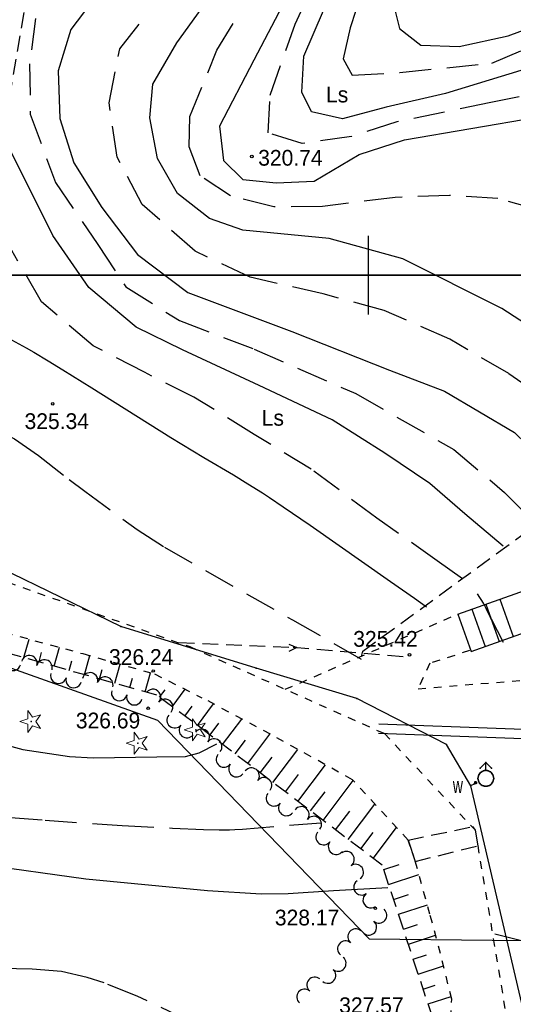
# Model space of a CAD drawing. Extents: x 4615668 to 9294084, y 5331114 to 10688993.
# Tile 93 of 181: x 4655823 to 4655854, y 5335267 to 5335329. Entities that reach past the tile are written whole.
import ezdxf
from ezdxf.enums import TextEntityAlignment as Align

# ---------------------------------------------------------------- set-up
doc = ezdxf.new("R2010")
doc.units = 0
doc.header["$MEASUREMENT"] = 0
for name, pattern in [('DROGA', [1, 0.5, -0.5]), ('PRZEPUST', [1.5, 1, -0.5]), ('SKARPA1', [1.5, 1, -0.5]), ('UZYTEK', [1.5, 1, -0.5]), ('WARSTWICA', [3, 2, -1])]:
    doc.linetypes.add(name, pattern=pattern)
for name, color, linetype in [('10', 7, 'Continuous'), ('15', 7, 'Continuous'), ('17', 7, 'Continuous'), ('19', 7, 'Continuous'), ('25', 7, 'Continuous'), ('45', 7, 'Continuous'), ('47', 7, 'Continuous'), ('50', 7, 'Continuous'), ('51', 7, 'Continuous'), ('52', 7, 'Continuous'), ('60', 7, 'Continuous'), ('9', 7, 'Continuous'), ('SZZPZ_922', 7, 'Continuous')]:
    doc.layers.add(name, color=color, linetype=linetype)
doc.styles.add('txt', font='TXT', dxfattribs={"height": 0.2})

# ---------------------------------------------------------------- blocks, each defined once
blk = doc.blocks.new('*M2221')
at = {"layer": '60', "color": 7, "linetype": 'Continuous'}
blk.add_line((100, 247.5), (100, 250), dxfattribs=at)
blk.add_lwpolyline([(0, 0), (0, 250), (400, 250), (400, 0)], close=True, dxfattribs=at)
blk = doc.blocks.new('DI')
at = {"layer": 'SZZPZ_922', "color": 7, "linetype": 'Continuous', "lineweight": 13}
for p, q in [((-0.227, 0.699), (0.087, 0.267)), ((-0.227, 0.164), (-0.227, 0.699)), ((-0.736, -0.001), (-0.227, 0.164)), ((0.087, 0.267), (0.595, 0.431)), ((0.595, 0.431), (0.281, -0.001)), ((-0.227, -0.166), (-0.736, -0.001)), ((-0.227, -0.702), (-0.227, -0.166)), ((0.087, -0.268), (-0.227, -0.702)), ((0.595, -0.434), (0.087, -0.268)), ((0.281, -0.001), (0.595, -0.434))]:
    blk.add_line(p, q, dxfattribs=at)
blk.add_circle((0, 0), 0.0203, dxfattribs=at)
blk = doc.blocks.new('WYS')
at = {"layer": '52', "color": 67, "linetype": 'Continuous'}
blk.add_circle((0, 0), 0.08, dxfattribs=at)
blk = doc.blocks.new('*M2253')
at = {"layer": '25', "color": 165, "linetype": 'Continuous'}
blk.add_lwpolyline([(129.515, 148.681), (127.14, 144.553), (127.093, 144.575), (127.135, 144.511), (126.085, 142.081), (124.295, 135.991), (122.685, 132.021), (120.605, 126.341), (117.295, 124.521), (116.035, 122.491), (112.435, 115.501), (106.395, 105.801), (101.255, 96.211), (100.645, 95.271), (97.505, 89.061), (96.545, 87.061)], dxfattribs=at)
blk.add_lwpolyline([(129.515, 148.681), (127.14, 144.553), (127.093, 144.575), (127.135, 144.511), (126.085, 142.081), (124.295, 135.991), (122.685, 132.021), (120.605, 126.341), (117.295, 124.521), (116.035, 122.491), (112.435, 115.501), (106.395, 105.801), (101.255, 96.211), (100.645, 95.271), (97.505, 89.061), (96.545, 87.061)], dxfattribs=at)
for p in [(129.515, 148.681), (127.093, 144.575), (127.135, 144.511), (127.14, 144.553), (126.085, 142.081), (124.295, 135.991), (122.685, 132.021), (120.605, 126.341), (117.295, 124.521), (116.035, 122.491), (112.435, 115.501), (106.395, 105.801), (101.255, 96.211), (100.645, 95.271), (97.505, 89.061), (96.545, 87.061)]:
    blk.add_point(p, dxfattribs=at)
blk = doc.blocks.new('*M2283')
at = {"layer": '25', "color": 165, "linetype": 'Continuous'}
blk.add_lwpolyline([(167.705, -43.429), (165.765, -34.489), (161.955, -27.259), (157.325, -20.349), (152.755, -13.299), (146.375, -2.959), (144.615, 0.531), (141.725, 7.741), (140.665, 13.971), (140.655, 20.511), (141.405, 25.941), (142.545, 32.071), (143.365, 34.561), (143.925, 35.071), (145.025, 35.791), (150.645, 39.191), (150.605, 43.771), (146.914, 59.601), (145.355, 62.221), (139.665, 65.141), (133.265, 67.061), (124.685, 69.711), (116.985, 73.451)], dxfattribs=at)
blk.add_lwpolyline([(167.705, -43.429), (165.765, -34.489), (161.955, -27.259), (157.325, -20.349), (152.755, -13.299), (146.375, -2.959), (144.615, 0.531), (141.725, 7.741), (140.665, 13.971), (140.655, 20.511), (141.405, 25.941), (142.545, 32.071), (143.365, 34.561), (143.925, 35.071), (145.025, 35.791), (150.645, 39.191), (150.605, 43.771), (146.914, 59.601), (145.355, 62.221), (139.665, 65.141), (133.265, 67.061), (124.685, 69.711), (116.985, 73.451)], dxfattribs=at)
for p in [(124.685, 69.711), (133.265, 67.061), (139.665, 65.141), (145.355, 62.221), (146.914, 59.601)]:
    blk.add_point(p, dxfattribs=at)
blk = doc.blocks.new('*M2287')
at = {"layer": '25', "color": 165, "linetype": 'Continuous'}
blk.add_lwpolyline([(0.5, 0), (0.49, 0.08), (0.48, 0.15), (0.45, 0.23), (0.4, 0.29), (0.35, 0.35), (0.29, 0.4), (0.23, 0.45), (0.15, 0.48), (0.08, 0.49), (0, 0.5), (-0.08, 0.49), (-0.16, 0.48), (-0.23, 0.45), (-0.29, 0.4), (-0.35, 0.35), (-0.41, 0.29), (-0.45, 0.23), (-0.48, 0.15), (-0.49, 0.08), (-0.5, 0), (-0.49, -0.08), (-0.47, -0.16), (-0.44, -0.23), (-0.4, -0.3), (-0.35, -0.35), (-0.29, -0.41), (-0.23, -0.45), (-0.15, -0.48), (-0.08, -0.49), (0, -0.5), (0.08, -0.49), (0.16, -0.47), (0.23, -0.44), (0.3, -0.4), (0.36, -0.35), (0.41, -0.29), (0.45, -0.22), (0.48, -0.15), (0.49, -0.08), (0.5, 0)], dxfattribs=at)
blk.add_lwpolyline([(0.5, 0), (0.49, 0.08), (0.48, 0.15), (0.45, 0.23), (0.4, 0.29), (0.35, 0.35), (0.29, 0.4), (0.23, 0.45), (0.15, 0.48), (0.08, 0.49), (0, 0.5), (-0.08, 0.49), (-0.16, 0.48), (-0.23, 0.45), (-0.29, 0.4), (-0.35, 0.35), (-0.41, 0.29), (-0.45, 0.23), (-0.48, 0.15), (-0.49, 0.08), (-0.5, 0), (-0.49, -0.08), (-0.47, -0.16), (-0.44, -0.23), (-0.4, -0.3), (-0.35, -0.35), (-0.29, -0.41), (-0.23, -0.45), (-0.15, -0.48), (-0.08, -0.49), (0, -0.5), (0.08, -0.49), (0.16, -0.47), (0.23, -0.44), (0.3, -0.4), (0.36, -0.35), (0.41, -0.29), (0.45, -0.22), (0.48, -0.15), (0.49, -0.08), (0.5, 0)], dxfattribs=at)
for p in [(-0.49, 0.08), (-0.48, 0.15), (-0.45, 0.23), (-0.41, 0.29), (-0.35, 0.35), (-0.29, 0.4), (-0.23, 0.45), (-0.16, 0.48), (-0.08, 0.49), (0, 0.5), (0.08, 0.49), (0.15, 0.48), (0.23, 0.45), (0.29, 0.4), (0.35, 0.35), (0.4, 0.29), (0.45, 0.23), (0.48, 0.15), (0.49, 0.08), (0.5, 0), (-0.5, 0), (-0.49, -0.08), (-0.47, -0.16), (-0.44, -0.23), (-0.4, -0.3), (-0.35, -0.35), (-0.29, -0.41), (-0.23, -0.45), (-0.15, -0.48), (-0.08, -0.49), (0, -0.5), (0.08, -0.49), (0.16, -0.47), (0.23, -0.44), (0.3, -0.4), (0.36, -0.35), (0.41, -0.29), (0.45, -0.22), (0.48, -0.15), (0.49, -0.08)]:
    blk.add_point(p, dxfattribs=at)
blk = doc.blocks.new('801E')
at = {"layer": '25', "color": 165, "linetype": 'Continuous'}
blk.add_blockref('*M2287', (0, 0), dxfattribs=at)
blk = doc.blocks.new('*M2256')
at = {"layer": '25', "color": 165, "linetype": 'Continuous'}
blk.add_lwpolyline([(5, 0), (4.94, 0.78), (4.75, 1.55), (4.45, 2.27), (4.04, 2.94), (3.53, 3.54), (2.93, 4.05), (2.26, 4.46), (1.54, 4.76), (0.77, 4.94), (-0.01, 5), (-0.79, 4.94), (-1.55, 4.75), (-2.28, 4.45), (-2.95, 4.04), (-3.54, 3.53), (-4.05, 2.93), (-4.46, 2.26), (-4.76, 1.53), (-4.94, 0.77), (-5, -0.02), (-4.94, -0.8), (-4.75, -1.56), (-4.45, -2.29), (-4.03, -2.95), (-3.52, -3.55), (-2.92, -4.06), (-2.25, -4.46), (-1.52, -4.76), (-0.76, -4.94), (0.02, -5), (0.81, -4.93), (1.57, -4.75), (2.29, -4.44), (2.96, -4.03), (3.56, -3.52), (4.06, -2.92), (4.47, -2.24), (4.76, -1.52), (4.94, -0.75), (5, 0)], dxfattribs=at)
blk.add_lwpolyline([(5, 0), (4.94, 0.78), (4.75, 1.55), (4.45, 2.27), (4.04, 2.94), (3.53, 3.54), (2.93, 4.05), (2.26, 4.46), (1.54, 4.76), (0.77, 4.94), (-0.01, 5), (-0.79, 4.94), (-1.55, 4.75), (-2.28, 4.45), (-2.95, 4.04), (-3.54, 3.53), (-4.05, 2.93), (-4.46, 2.26), (-4.76, 1.53), (-4.94, 0.77), (-5, -0.02), (-4.94, -0.8), (-4.75, -1.56), (-4.45, -2.29), (-4.03, -2.95), (-3.52, -3.55), (-2.92, -4.06), (-2.25, -4.46), (-1.52, -4.76), (-0.76, -4.94), (0.02, -5), (0.81, -4.93), (1.57, -4.75), (2.29, -4.44), (2.96, -4.03), (3.56, -3.52), (4.06, -2.92), (4.47, -2.24), (4.76, -1.52), (4.94, -0.75), (5, 0)], dxfattribs=at)
for p in [(-4.94, 0.77), (-4.76, 1.53), (-4.46, 2.26), (-4.05, 2.93), (-3.54, 3.53), (-2.95, 4.04), (-2.28, 4.45), (-1.55, 4.75), (-0.79, 4.94), (-0.01, 5), (0.77, 4.94), (1.54, 4.76), (2.26, 4.46), (2.93, 4.05), (3.53, 3.54), (4.04, 2.94), (4.45, 2.27), (4.75, 1.55), (4.94, 0.78), (5, 0), (-5, -0.02), (-4.94, -0.8), (-4.75, -1.56), (-4.45, -2.29), (-4.03, -2.95), (-3.52, -3.55), (-2.92, -4.06), (-2.25, -4.46), (-1.52, -4.76), (-0.76, -4.94), (0.02, -5), (0.81, -4.93), (1.57, -4.75), (2.29, -4.44), (2.96, -4.03), (3.56, -3.52), (4.06, -2.92), (4.47, -2.24), (4.76, -1.52), (4.94, -0.75)]:
    blk.add_point(p, dxfattribs=at)
blk = doc.blocks.new('*M2257')
at = {"layer": '25', "color": 165, "linetype": 'Continuous'}
blk.add_lwpolyline([(5, 0), (4.94, 0.78), (4.75, 1.55), (4.45, 2.27), (4.04, 2.94), (3.53, 3.54), (2.93, 4.05), (2.26, 4.46), (1.54, 4.76), (0.77, 4.94), (-0.01, 5), (-0.79, 4.94), (-1.55, 4.75), (-2.28, 4.45), (-2.95, 4.04), (-3.54, 3.53), (-4.05, 2.93), (-4.46, 2.26), (-4.76, 1.53), (-4.94, 0.77), (-5, -0.02), (-4.94, -0.8), (-4.75, -1.56), (-4.45, -2.29), (-4.03, -2.95), (-3.52, -3.55), (-2.92, -4.06), (-2.25, -4.46), (-1.52, -4.76), (-0.76, -4.94), (0.02, -5), (0.81, -4.93), (1.57, -4.75), (2.29, -4.44), (2.96, -4.03), (3.56, -3.52), (4.06, -2.92), (4.47, -2.24), (4.76, -1.52), (4.94, -0.75), (5, 0)], dxfattribs=at)
blk.add_lwpolyline([(5, 0), (4.94, 0.78), (4.75, 1.55), (4.45, 2.27), (4.04, 2.94), (3.53, 3.54), (2.93, 4.05), (2.26, 4.46), (1.54, 4.76), (0.77, 4.94), (-0.01, 5), (-0.79, 4.94), (-1.55, 4.75), (-2.28, 4.45), (-2.95, 4.04), (-3.54, 3.53), (-4.05, 2.93), (-4.46, 2.26), (-4.76, 1.53), (-4.94, 0.77), (-5, -0.02), (-4.94, -0.8), (-4.75, -1.56), (-4.45, -2.29), (-4.03, -2.95), (-3.52, -3.55), (-2.92, -4.06), (-2.25, -4.46), (-1.52, -4.76), (-0.76, -4.94), (0.02, -5), (0.81, -4.93), (1.57, -4.75), (2.29, -4.44), (2.96, -4.03), (3.56, -3.52), (4.06, -2.92), (4.47, -2.24), (4.76, -1.52), (4.94, -0.75), (5, 0)], dxfattribs=at)
for p in [(-4.94, 0.77), (-4.76, 1.53), (-4.46, 2.26), (-4.05, 2.93), (-3.54, 3.53), (-2.95, 4.04), (-2.28, 4.45), (-1.55, 4.75), (-0.79, 4.94), (-0.01, 5), (0.77, 4.94), (1.54, 4.76), (2.26, 4.46), (2.93, 4.05), (3.53, 3.54), (4.04, 2.94), (4.45, 2.27), (4.75, 1.55), (4.94, 0.78), (5, 0), (-5, -0.02), (-4.94, -0.8), (-4.75, -1.56), (-4.45, -2.29), (-4.03, -2.95), (-3.52, -3.55), (-2.92, -4.06), (-2.25, -4.46), (-1.52, -4.76), (-0.76, -4.94), (0.02, -5), (0.81, -4.93), (1.57, -4.75), (2.29, -4.44), (2.96, -4.03), (3.56, -3.52), (4.06, -2.92), (4.47, -2.24), (4.76, -1.52), (4.94, -0.75)]:
    blk.add_point(p, dxfattribs=at)
blk = doc.blocks.new('*M2258')
at = {"layer": '25', "color": 165, "linetype": 'Continuous'}
blk.add_line((0, 5), (0, 10), dxfattribs=at)
blk.add_line((0, 5), (0, 10), dxfattribs=at)
for p in [(0, 10), (0, 5)]:
    blk.add_point(p, dxfattribs=at)
blk = doc.blocks.new('*M2259')
at = {"layer": '25', "color": 165, "linetype": 'Continuous'}
blk.add_line((-3.5, 6.5), (0, 10), dxfattribs=at)
blk.add_line((-3.5, 6.5), (0, 10), dxfattribs=at)
for p in [(-3.5, 6.5), (0, 10)]:
    blk.add_point(p, dxfattribs=at)
blk = doc.blocks.new('*M2260')
at = {"layer": '25', "color": 165, "linetype": 'Continuous'}
blk.add_line((0, 10), (3.5, 6.5), dxfattribs=at)
blk.add_line((0, 10), (3.5, 6.5), dxfattribs=at)
for p in [(0, 10), (3.5, 6.5)]:
    blk.add_point(p, dxfattribs=at)
blk = doc.blocks.new('HYP')
at = {"layer": '25', "color": 165, "linetype": 'Continuous'}
for name in ['*M2259', '*M2258', '*M2260', '*M2256', '*M2257']:
    blk.add_blockref(name, (0, 0), dxfattribs=at)
blk = doc.blocks.new('*M2295')
at = {"layer": '25', "color": 165, "linetype": 'Continuous'}
blk.add_line((146.882, 59.604), (147.093, 59.704), dxfattribs=at)
blk.add_line((146.882, 59.604), (147.093, 59.704), dxfattribs=at)
for p in [(146.882, 59.604), (147.093, 59.704)]:
    blk.add_point(p, dxfattribs=at)

msp = doc.modelspace()

# ---------------------------------------------------------------- linework, layer by layer
at = {"layer": '15', "color": 62, "linetype": 'Continuous'}
for p, q in [((4655850.641, 5335291.502), (4655863.922, 5335296.225)), ((4655853.294, 5335292.445), (4655854.139, 5335290.068)), ((4655851.525, 5335291.816), (4655852.371, 5335289.439)), ((4655852.41, 5335292.131), (4655853.255, 5335289.754))]:
    msp.add_line(p, q, dxfattribs=at)
msp.add_lwpolyline([(4655850.641, 5335291.502), (4655851.486, 5335289.125), (4655864.751, 5335293.842), (4655863.906, 5335296.219)], dxfattribs=at)
at = {"layer": '17', "color": 97, "linetype": 'DROGA'}
msp.add_line((4655839.672, 5335286.72), (4655850.641, 5335291.502), dxfattribs=at)
for points in [[(4655776.551, 5335309.676), (4655784.921, 5335312.747), (4655786.393, 5335312.747), (4655793.755, 5335310.493), (4655801.563, 5335305.102), (4655807.53, 5335301.565), (4655813.42, 5335298.184), (4655821.109, 5335293.854), (4655833.605, 5335289.429), (4655845.966, 5335283.91), (4655851.73, 5335277.782), (4655853.781, 5335265.525), (4655852.467, 5335252.135), (4655851.576, 5335242.329), (4655851.654, 5335233.817), (4655855.364, 5335223.856), (4655861.331, 5335212.741), (4655867.335, 5335201.482)], [(4655851.386, 5335289.182), (4655848.852, 5335288.37), (4655848.105, 5335286.746), (4655858.14, 5335287.581), (4655877.119, 5335287.213), (4655889.783, 5335300.185)], [(4655811.126, 5335295.944), (4655818.134, 5335291.915), (4655819.912, 5335290.854), (4655826.811, 5335288.986), (4655831.363, 5335287.702), (4655834.379, 5335286.185)], [(4655850.193, 5335265.818), (4655850.249, 5335267.039), (4655849.529, 5335269.926), (4655848.865, 5335272.425), (4655847.924, 5335275.812), (4655847.481, 5335277.144), (4655843.938, 5335280.975), (4655838.735, 5335283.862), (4655834.362, 5335286.194)]]:
    msp.add_lwpolyline(points, dxfattribs=at)
at = {"layer": '19', "color": 172, "linetype": 'PRZEPUST'}
for p, q in [((4655847.481, 5335277.144), (4655851.566, 5335277.994)), ((4655847.933, 5335275.781), (4655851.897, 5335276.782))]:
    msp.add_line(p, q, dxfattribs=at)
at = {"layer": '19', "color": 7, "linetype": 'Continuous'}
msp.add_line((4655847.481, 5335277.144), (4655847.933, 5335275.781), dxfattribs=at)
at = {"layer": '19', "color": 172, "linetype": 'PRZEPUST'}
msp.add_lwpolyline([(4655832.91, 5335289.686), (4655840.179, 5335289.388), (4655847.295, 5335288.792)], dxfattribs=at)
at = {"layer": '19', "color": 7, "linetype": 'Continuous'}
for points in [[(4655839.906, 5335289.587), (4655840.403, 5335289.369), (4655839.906, 5335289.114)], [(4655851.566, 5335277.994), (4655851.733, 5335277.763), (4655851.897, 5335276.782)]]:
    msp.add_lwpolyline(points, dxfattribs=at)
at = {"layer": '25', "color": 165, "linetype": 'Continuous'}
msp.add_lwpolyline([(4655817.521, 5335290.182), (4655820.062, 5335288.845), (4655831.562, 5335284.754), (4655845.004, 5335270.86), (4655860.633, 5335270.702), (4655872.357, 5335277.889), (4655886.222, 5335280.016), (4655890.492, 5335289.086)], dxfattribs=at)
at = {"layer": '45', "color": 219, "linetype": 'Continuous'}
for points in [[(4655868.295, 5335208.094), (4655889.11, 5335227.586), (4655897.154, 5335236.844), (4655908.119, 5335251.685), (4655911.477, 5335264.253), (4655911.307, 5335265.841), (4655908.475, 5335273.504), (4655899.821, 5335280.776), (4655890.236, 5335283.621), (4655869.694, 5335283.613), (4655845.608, 5335284.507)], [(4655867.271, 5335207.818), (4655888.678, 5335228.004), (4655896.686, 5335237.22), (4655907.571, 5335251.953), (4655910.819, 5335264.04), (4655910.755, 5335265.819), (4655907.965, 5335273.15), (4655899.531, 5335280.236), (4655890.148, 5335283.021), (4655869.682, 5335283.013), (4655845.586, 5335283.907)]]:
    msp.add_lwpolyline(points, dxfattribs=at)
at = {"layer": '47', "color": 3, "linetype": 'Continuous'}
for centre, start, end in [((4655823.412, 5335288.371), 344.21004, 164.21004), ((4655822.371, 5335288.405), 164.21004, 344.21004), ((4655824.374, 5335288.099), 344.21004, 164.21004), ((4655825.268, 5335287.586), 164.21004, 344.21004), ((4655826.23, 5335287.314), 164.21004, 344.21004), ((4655827.27, 5335287.279), 344.21004, 164.21004), ((4655828.232, 5335287.007), 344.21004, 164.21004), ((4655829.127, 5335286.495), 164.21004, 344.21004), ((4655830.089, 5335286.223), 164.21004, 344.21004), ((4655831.262, 5335286.224), 320.75969, 140.75969), ((4655832.036, 5335285.592), 320.75969, 140.75969), ((4655832.653, 5335284.765), 140.75969, 320.75969), ((4655833.427, 5335284.133), 140.75969, 320.75969), ((4655834.364, 5335283.691), 322.10656, 142.10656), ((4655835.152, 5335283.077), 322.10656, 142.10656), ((4655835.788, 5335282.265), 142.10656, 322.10656), ((4655836.577, 5335281.651), 142.10656, 322.10656), ((4655837.528, 5335281.228), 322.10656, 142.10656), ((4655838.317, 5335280.614), 322.10656, 142.10656), ((4655838.953, 5335279.802), 142.10656, 322.10656), ((4655839.742, 5335279.188), 142.10656, 322.10656), ((4655840.693, 5335278.765), 322.10656, 142.10656), ((4655841.481, 5335278.151), 322.10656, 142.10656), ((4655842.117, 5335277.339), 142.10656, 322.10656), ((4655842.906, 5335276.726), 142.10656, 322.10656), ((4655843.559, 5335275.917), 305.69556, 125.69556), ((4655844.142, 5335275.105), 305.69556, 125.69556), ((4655844.523, 5335274.146), 125.69556, 305.69556), ((4655845.106, 5335273.335), 125.69556, 305.69556), ((4655845.623, 5335272.363), 229.74346, 49.74346), ((4655844.977, 5335271.6), 229.74346, 49.74346), ((4655844.14, 5335270.998), 49.74346, 229.74346), ((4655843.494, 5335270.235), 49.74346, 229.74346), ((4655843.032, 5335269.303), 229.74346, 49.74346), ((4655842.386, 5335268.54), 229.74346, 49.74346), ((4655841.548, 5335267.938), 49.74346, 229.74346), ((4655840.902, 5335267.175), 49.74346, 229.74346)]:
    msp.add_arc(centre, 0.5, start, end, dxfattribs=at)
at = {"layer": '50', "color": 245, "linetype": 'WARSTWICA'}
for points in [[(4655859.356, 5335302.658), (4655857.988, 5335303.919), (4655853.868, 5335306.772), (4655850.12, 5335308.969), (4655845.95, 5335310.785), (4655842.076, 5335311.841), (4655837.443, 5335312.897), (4655833.947, 5335314.545), (4655830.587, 5335317.523), (4655828.987, 5335320.522), (4655828.481, 5335323.986), (4655829.155, 5335327.407), (4655831.893, 5335330.913), (4655838.875, 5335339.07), (4655843.803, 5335344.013), (4655847.172, 5335347.688), (4655848.141, 5335349.378), (4655848.14, 5335351.52), (4655846.384, 5335354.255), (4655843.941, 5335356.24), (4655840.361, 5335357.507), (4655837.245, 5335358.648)], [(4655867.209, 5335313.838), (4655866.489, 5335316.003), (4655866.399, 5335319.027), (4655866.354, 5335321.689), (4655865.59, 5335324.306), (4655864.465, 5335325.479), (4655862.228, 5335325.524), (4655857.459, 5335324.982), (4655852.735, 5335323.989), (4655846.752, 5335322.771), (4655843.89, 5335321.847), (4655840.74, 5335321.396), (4655838.581, 5335322.073), (4655838.716, 5335324.464), (4655840.291, 5335328.977), (4655843.08, 5335335.023), (4655847.57, 5335342.166), (4655850.044, 5335345.776), (4655851.304, 5335348.844), (4655851.349, 5335351.732), (4655850.809, 5335355.252), (4655849.999, 5335358.094)], [(4655856.15, 5335357.583), (4655853.901, 5335351.672), (4655851.652, 5335345.445), (4655850.225, 5335342.675), (4655847.256, 5335337.712), (4655845.096, 5335332.703), (4655843.792, 5335328.732), (4655843.346, 5335326.763), (4655843.931, 5335325.725), (4655846.945, 5335325.905), (4655852.794, 5335326.492), (4655856.688, 5335328.155), (4655862.221, 5335329.419), (4655865.91, 5335329.87), (4655867.53, 5335328.381), (4655868.789, 5335325.177), (4655869.773, 5335322.772), (4655870.223, 5335319.252), (4655870.268, 5335318.214)], [(4655863.132, 5335308.508), (4655861.33, 5335310.65), (4655859.896, 5335312.892), (4655858.861, 5335314.934), (4655855.772, 5335317.162), (4655853.17, 5335317.899), (4655850.1, 5335318.099), (4655846.664, 5335317.966), (4655842.041, 5335317.394), (4655838.938, 5335317.361), (4655836.202, 5335318.064), (4655834.267, 5335319.335), (4655833.566, 5335321.176), (4655833.6, 5335323.117), (4655835.335, 5335327.315), (4655838.238, 5335332.101)], [(4655823.811, 5335329.326), (4655823.432, 5335326.453), (4655823.475, 5335323.264), (4655825.076, 5335318.913), (4655827.771, 5335314.985), (4655829.54, 5335312.281), (4655832.945, 5335310.148), (4655837.704, 5335308.332), (4655844.148, 5335305.502), (4655850.381, 5335301.953), (4655853.608, 5335299.23), (4655855.592, 5335297.226)], [(4655850.922, 5335293.739), (4655849.323, 5335294.883), (4655845.49, 5335297.586), (4655841.321, 5335300.712), (4655837.699, 5335302.909), (4655833.866, 5335305.275), (4655830.721, 5335306.856), (4655827.478, 5335308.546), (4655824.193, 5335311.334), (4655822.298, 5335314.586), (4655819.694, 5335318.581), (4655818.37, 5335322.181)], [(4655812.79, 5335305.974), (4655816.875, 5335304.791), (4655819.439, 5335304.022), (4655820.692, 5335303.555), (4655822.476, 5335302.637), (4655824.001, 5335301.563), (4655825.949, 5335300.039), (4655826.94, 5335299.299), (4655830.263, 5335296.863), (4655831.994, 5335295.751), (4655840.142, 5335291.123), (4655845.322, 5335288.166)], [(4655853.534, 5335289.687), (4655852.776, 5335291.166), (4655852.714, 5335291.288), (4655852.592, 5335291.534), (4655852.484, 5335291.752), (4655852.429, 5335291.861), (4655852.345, 5335292.024), (4655852.258, 5335292.184), (4655852.213, 5335292.264), (4655852.152, 5335292.369), (4655852.121, 5335292.421), (4655852.073, 5335292.498), (4655851.998, 5335292.612), (4655851.92, 5335292.724), (4655851.88, 5335292.779)], [(4655806.042, 5335279.557), (4655809.226, 5335279.438), (4655809.694, 5335279.427), (4655810.631, 5335279.433), (4655811.881, 5335279.46), (4655812.505, 5335279.465), (4655813.13, 5335279.453), (4655813.442, 5335279.438), (4655813.932, 5335279.403), (4655814.909, 5335279.298), (4655816.858, 5335279.039), (4655817.835, 5335278.936), (4655822.228, 5335278.576), (4655824.426, 5335278.405), (4655827.725, 5335278.168), (4655829.316, 5335278.068), (4655832.501, 5335277.902), (4655834.48, 5335277.81), (4655835.47, 5335277.791), (4655836.13, 5335277.799), (4655836.459, 5335277.812), (4655836.953, 5335277.843), (4655842.157, 5335278.257)], [(4655852.992, 5335271.19), (4655857.181, 5335270.115), (4655858.535, 5335269.762), (4655859.214, 5335269.595), (4655859.901, 5335269.446), (4655860.249, 5335269.382), (4655860.826, 5335269.297), (4655861.211, 5335269.255), (4655861.982, 5335269.199), (4655862.368, 5335269.184), (4655863.141, 5335269.171), (4655865.46, 5335269.187), (4655868.827, 5335269.183)], [(4655848.982, 5335255.607), (4655844.241, 5335258.793), (4655839.794, 5335261.784), (4655835.2, 5335264.725), (4655833.6, 5335265.637), (4655830.263, 5335267.225), (4655828.165, 5335268.072), (4655827.094, 5335268.412), (4655825.45, 5335268.782), (4655823.595, 5335268.941), (4655821.111, 5335268.98), (4655819.879, 5335269.076), (4655815.089, 5335269.86), (4655811.961, 5335270.019), (4655810.398, 5335270.007), (4655802.774, 5335269.762)]]:
    msp.add_lwpolyline(points, dxfattribs=at)
at = {"layer": '50', "color": 216, "linetype": 'Continuous'}
for points in [[(4655860.982, 5335305.431), (4655857.575, 5335308.225), (4655853.438, 5335310.92), (4655847.137, 5335314.065), (4655842.452, 5335315.351), (4655836.979, 5335315.895), (4655834.858, 5335316.636), (4655832.837, 5335318.219), (4655831.555, 5335320.445), (4655831.062, 5335323.017), (4655831.263, 5335325.16), (4655832.792, 5335327.781), (4655837.082, 5335333.766), (4655840.879, 5335338.711), (4655847.226, 5335345.406), (4655848.656, 5335347.632), (4655849.001, 5335350.401), (4655848.557, 5335353.517), (4655847.127, 5335355.496), (4655845.648, 5335356.88), (4655841.851, 5335358.463)], [(4655847.472, 5335358.117), (4655849.297, 5335355.149), (4655850.529, 5335351.885), (4655850.875, 5335349.412), (4655849.543, 5335346.494), (4655846.388, 5335341.697), (4655843.633, 5335337.275), (4655841.069, 5335333.17), (4655837.666, 5335326.691), (4655835.497, 5335322.487), (4655835.743, 5335320.311), (4655836.979, 5335319.102), (4655839.1, 5335318.904), (4655841.516, 5335319.003), (4655844.376, 5335320.684), (4655847.236, 5335321.624), (4655855.668, 5335323.058), (4655862.452, 5335323.646), (4655864.375, 5335323.151), (4655864.72, 5335320.629), (4655864.227, 5335317.265), (4655864.622, 5335313.457), (4655865.066, 5335311.182)], [(4655859.322, 5335357.297), (4655856.892, 5335353.177), (4655854.346, 5335349.493), (4655852.929, 5335346.852), (4655851.541, 5335343.545), (4655849.525, 5335339.821), (4655847.963, 5335336.282), (4655847.098, 5335334.003), (4655846.461, 5335330.58), (4655846.924, 5335328.694), (4655848.284, 5335327.649), (4655850.713, 5335327.562), (4655853.837, 5335328.23), (4655857.033, 5335329.419), (4655860.215, 5335331.131), (4655863.252, 5335332.175), (4655865.219, 5335332.436), (4655866.868, 5335332.146), (4655867.736, 5335331.102), (4655869.269, 5335328.114), (4655870.562, 5335325.194), (4655871.459, 5335323.047), (4655871.662, 5335320.494), (4655871.748, 5335319.885)], [(4655853.513, 5335295.805), (4655851.084, 5335297.861), (4655848.865, 5335299.79), (4655846.005, 5335301.718), (4655842.652, 5335303.845), (4655838.017, 5335306.021), (4655833.151, 5335308.281), (4655830.193, 5335309.716), (4655827.185, 5335312.238), (4655824.916, 5335315.552), (4655821.961, 5335321.463), (4655821.037, 5335328.261), (4655821.468, 5335332.492), (4655821.465, 5335332.539)], [(4655827.325, 5335330.306), (4655826.043, 5335328.625), (4655825.254, 5335326.004), (4655825.353, 5335322.987), (4655826.24, 5335320.168), (4655828.013, 5335317.317), (4655830.281, 5335314.349), (4655833.486, 5335311.926), (4655840.094, 5335309.453), (4655846.3, 5335306.992), (4655849.784, 5335305.653), (4655854.238, 5335303.035), (4655857.992, 5335299.397)], [(4655809.053, 5335290.473), (4655813.911, 5335286.689), (4655815.362, 5335285.757), (4655818.552, 5335284.348), (4655821.488, 5335283.293), (4655823.003, 5335282.905), (4655825.972, 5335282.454), (4655827.465, 5335282.365), (4655831.508, 5335282.42), (4655833.338, 5335282.451), (4655834.195, 5335282.692), (4655835.335, 5335283.264)], [(4655846.182, 5335274.099), (4655842.735, 5335273.908), (4655839.858, 5335273.718), (4655838.149, 5335273.698), (4655834.729, 5335273.908), (4655827.009, 5335274.668), (4655820.306, 5335275.594), (4655814.621, 5335276.11), (4655811.15, 5335276.422), (4655809.437, 5335276.709), (4655804.498, 5335277.825)]]:
    msp.add_lwpolyline(points, dxfattribs=at)
at = {"layer": '50', "color": 7, "linetype": 'Continuous'}
for points in [[(4655868.939, 5335316.265), (4655868.244, 5335319.282), (4655867.782, 5335322.764), (4655866.654, 5335325.723), (4655865.728, 5335327.29), (4655864.05, 5335327.696), (4655859.029, 5335327.085), (4655854.632, 5335326.041), (4655849.846, 5335324.561), (4655846.086, 5335323.691), (4655843.309, 5335322.966), (4655841.342, 5335323.401), (4655840.735, 5335324.648), (4655840.85, 5335326.94), (4655842.094, 5335329.841), (4655844.433, 5335334.614), (4655846.396, 5335338.773), (4655849.028, 5335342.689), (4655850.619, 5335345.271), (4655851.631, 5335348.172), (4655852.381, 5335351.323), (4655852.786, 5335354.833), (4655852.699, 5335357.764)], [(4655815.262, 5335312.272), (4655821.067, 5335309.534), (4655821.794, 5335309.178), (4655822.274, 5335308.929), (4655823.222, 5335308.41), (4655823.69, 5335308.141), (4655824.62, 5335307.588), (4655825.543, 5335307.022), (4655827.379, 5335305.875), (4655832.409, 5335302.709), (4655833.103, 5335302.284), (4655834.503, 5335301.452), (4655836.374, 5335300.347), (4655837.301, 5335299.782), (4655838.218, 5335299.201), (4655838.671, 5335298.901), (4655839.533, 5335298.319), (4655841.248, 5335297.14), (4655846.363, 5335293.56), (4655847.887, 5335292.508), (4655848.636, 5335291.963)]]:
    msp.add_lwpolyline(points, dxfattribs=at)
at = {"layer": '51', "color": 3, "linetype": 'Continuous'}
for p, q in [((4655823.066, 5335288.733), (4655823.399, 5335289.91)), ((4655824.991, 5335288.189), (4655825.33, 5335289.387)), ((4655824.029, 5335288.461), (4655824.197, 5335289.055)), ((4655826.916, 5335287.645), (4655827.259, 5335288.86)), ((4655825.953, 5335287.917), (4655826.124, 5335288.521)), ((4655828.84, 5335287.101), (4655829.184, 5335288.317)), ((4655827.878, 5335287.373), (4655828.05, 5335287.981)), ((4655829.802, 5335286.829), (4655829.974, 5335287.437)), ((4655830.765, 5335286.557), (4655831.109, 5335287.774)), ((4655831.692, 5335286.215), (4655832.052, 5335286.695)), ((4655832.493, 5335285.615), (4655833.319, 5335286.718)), ((4655833.293, 5335285.016), (4655833.76, 5335285.639)), ((4655834.094, 5335284.417), (4655835.121, 5335285.789)), ((4655834.894, 5335283.817), (4655835.454, 5335284.565)), ((4655835.692, 5335283.215), (4655836.915, 5335284.832)), ((4655837.287, 5335282.008), (4655838.702, 5335283.879)), ((4655836.49, 5335282.611), (4655837.149, 5335283.484)), ((4655838.883, 5335280.802), (4655840.469, 5335282.9)), ((4655838.085, 5335281.405), (4655838.835, 5335282.398)), ((4655840.478, 5335279.596), (4655842.235, 5335281.92)), ((4655839.68, 5335280.199), (4655840.516, 5335281.304)), ((4655842.073, 5335278.389), (4655843.988, 5335280.921)), ((4655841.276, 5335278.993), (4655842.197, 5335280.211)), ((4655843.669, 5335277.183), (4655845.367, 5335279.43)), ((4655842.871, 5335277.786), (4655843.774, 5335278.981)), ((4655844.466, 5335276.58), (4655845.262, 5335277.632)), ((4655845.264, 5335275.977), (4655846.747, 5335277.938)), ((4655845.924, 5335275.275), (4655846.905, 5335275.599)), ((4655846.237, 5335274.326), (4655848.161, 5335274.961)), ((4655846.551, 5335273.376), (4655847.49, 5335273.686)), ((4655846.864, 5335272.427), (4655848.697, 5335273.031)), ((4655847.178, 5335271.477), (4655848.069, 5335271.771)), ((4655847.491, 5335270.527), (4655849.218, 5335271.097)), ((4655847.805, 5335269.578), (4655848.64, 5335269.854)), ((4655848.118, 5335268.628), (4655849.721, 5335269.157)), ((4655848.432, 5335267.679), (4655849.198, 5335267.931)), ((4655848.745, 5335266.729), (4655850.206, 5335267.211))]:
    msp.add_line(p, q, dxfattribs=at)
at = {"layer": '51', "color": 3, "linetype": 'SKARPA1'}
msp.add_lwpolyline([(4655848.633, 5335234.556), (4655847.705, 5335239.825), (4655847.215, 5335242.45), (4655848.125, 5335248.68), (4655849.34, 5335258.002), (4655849.059, 5335265.779), (4655845.835, 5335275.545), (4655834.931, 5335283.79), (4655831.521, 5335286.343), (4655822.905, 5335288.779), (4655819.099, 5335289.809), (4655811.126, 5335295.944)], dxfattribs=at)
at = {"layer": '60', "color": 7, "linetype": 'Continuous'}
msp.add_line((4655844.967, 5335313.025), (4655844.967, 5335315.525), dxfattribs=at)
msp.add_lwpolyline([(4656144.967, 5335563.025), (4656144.967, 5335313.025), (4655744.967, 5335313.025), (4655744.967, 5335563.025)], dxfattribs=at)
at = {"layer": '9', "color": 3, "linetype": 'UZYTEK'}
for points in [[(4655812.073, 5335303.293), (4655820.091, 5335312.468), (4655823.612, 5335332.701), (4655845.984, 5335358.321)], [(4655844.522, 5335288.802), (4655844.597, 5335289.139), (4655855.823, 5335297.329), (4655857.821, 5335298.868), (4655858.982, 5335302.257), (4655859.429, 5335302.965)]]:
    msp.add_lwpolyline(points, dxfattribs=at)

# ---------------------------------------------------------------- block references
at = {"layer": '25', "color": 165, "linetype": 'Continuous'}
for name in ['*M2253', '*M2283', '*M2295']:
    msp.add_blockref(name, (4655704.552, 5335220.994), dxfattribs=at)
at = {"layer": '25', "color": 165, "linetype": 'Continuous', "xscale": 0.1, "yscale": 0.1}
for name, p in [('HYP', (4655852.413, 5335281.061)), ('801E', (4655851.765, 5335280.786))]:
    msp.add_blockref(name, p, dxfattribs=at)
at = {"layer": '47', "color": 3, "linetype": 'Continuous'}
for p in [(4655823.539, 5335284.673), (4655833.996, 5335284.143), (4655830.307, 5335283.293)]:
    msp.add_blockref('DI', p, dxfattribs=at)
at = {"layer": '52', "color": 67, "linetype": 'Continuous'}
for p in [(4655837.549, 5335320.564), (4655824.899, 5335304.855), (4655847.567, 5335288.91), (4655831.285, 5335287.886), (4655830.965, 5335285.517), (4655845.396, 5335272.808)]:
    msp.add_blockref('WYS', p, dxfattribs=at)
at = {"layer": '60', "color": 7, "linetype": 'Continuous'}
msp.add_blockref('*M2221', (4655744.967, 5335063.025), dxfattribs=at)

# ---------------------------------------------------------------- texts
at = {"layer": '10', "color": 125, "linetype": 'Continuous', "style": 'txt'}
for p in [(4655842.969, 5335324.496), (4655838.883, 5335303.959)]:
    msp.add_text('Ls', height=1, dxfattribs=at).set_placement(p, align=Align.MIDDLE)
at = {"layer": '25', "color": 165, "linetype": 'Continuous', "style": 'txt', "width": 0.661}
msp.add_text('w', height=1, dxfattribs=at).set_placement((4655850.318, 5335281.123), align=Align.TOP_LEFT)
at = {"layer": '52', "color": 67, "linetype": 'Continuous', "style": 'txt'}
for s, p in [('320.74', (4655837.952, 5335319.985)), ('325.34', (4655823.111, 5335303.254)), ('325.42', (4655843.991, 5335289.423)), ('326.24', (4655828.475, 5335288.27)), ('326.69', (4655826.368, 5335284.236)), ('328.17', (4655839.011, 5335271.719)), ('327.57', (4655843.097, 5335266.148))]:
    msp.add_text(s, height=1, dxfattribs=at).set_placement(p)

doc.saveas('drawing.dxf')
